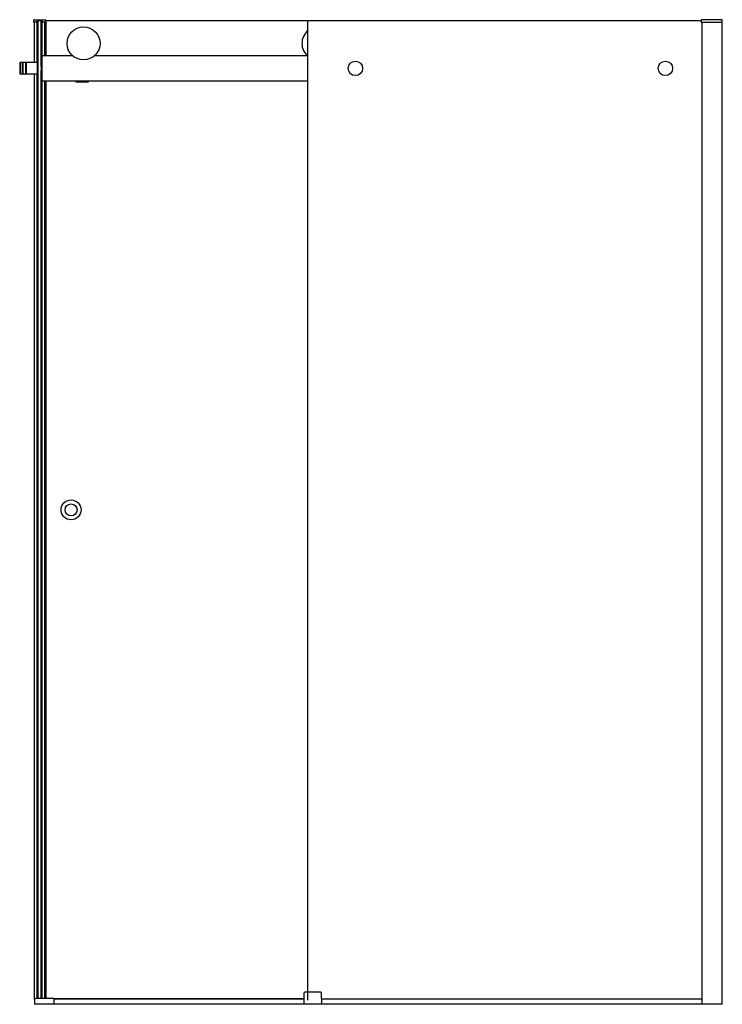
# Model space of a CAD drawing. Header units: millimetres. Extents: x 1454.96 to 1456.37, y 1048.84 to 1050.81.
import ezdxf

# ---------------------------------------------------------------- set-up
doc = ezdxf.new("R2010")
doc.units = ezdxf.units.MM
doc.layers.add('SANINDUSA', color=3, linetype='CONTINUOUS')

msp = doc.modelspace()

# ---------------------------------------------------------------- linework, layer by layer
at = {"layer": 'SANINDUSA'}
for p, q in [((1454.9931, 1050.8094), (1455.0147, 1050.8094)), ((1456.3696, 1050.8094), (1456.3289, 1050.8094)), ((1456.3697, 1050.8044), (1456.3696, 1050.8094)), ((1454.9916, 1050.808), (1454.9915, 1050.8054)), ((1454.9982, 1050.8044), (1454.9925, 1050.8044)), ((1454.9937, 1050.7234), (1454.9937, 1050.8044)), ((1454.9985, 1050.8047), (1454.9986, 1050.8054)), ((1454.9986, 1050.8074), (1454.9986, 1050.8054)), ((1454.9987, 1050.7234), (1454.9987, 1050.8075)), ((1454.9991, 1050.7234), (1454.9991, 1050.8079)), ((1455.0087, 1050.8079), (1454.9991, 1050.8079)), ((1455.0009, 1050.8069), (1455.0009, 1050.8079)), ((1455.0009, 1048.8507), (1455.0009, 1050.8069)), ((1455.0069, 1050.8069), (1455.0009, 1050.8069)), ((1455.0069, 1050.7159), (1455.0069, 1050.8079)), ((1455.0087, 1050.7234), (1455.0087, 1050.8079)), ((1455.0092, 1050.7366), (1455.0092, 1050.8077)), ((1455.0093, 1050.8054), (1455.0092, 1050.8074)), ((1455.0093, 1050.8054), (1455.0093, 1050.8047)), ((1455.0153, 1050.8044), (1455.0096, 1050.8044)), ((1455.0142, 1050.7369), (1455.0142, 1050.8044)), ((1455.0162, 1050.808), (1455.0163, 1050.8054)), ((1455.0166, 1050.7369), (1455.0166, 1050.8069)), ((1455.5406, 1050.8069), (1455.0166, 1050.8069)), ((1455.5406, 1048.8469), (1455.5406, 1050.8069)), ((1456.3274, 1050.8069), (1455.5406, 1050.8069)), ((1456.3274, 1050.808), (1456.3273, 1050.8054)), ((1456.3283, 1050.8044), (1456.3697, 1050.8044)), ((1456.3296, 1048.8389), (1456.3296, 1050.8044)), ((1456.3696, 1048.8389), (1456.3696, 1050.8044)), ((1455.0089, 1050.6879), (1455.0089, 1050.7359)), ((1455.07, 1050.7369), (1455.0099, 1050.7369)), ((1455.54, 1050.7369), (1455.1131, 1050.7369)), ((1454.9639, 1050.7224), (1454.9649, 1050.7234)), ((1454.9639, 1050.7224), (1454.9639, 1050.7014)), ((1454.9649, 1050.7234), (1454.9649, 1050.7004)), ((1454.9689, 1050.7234), (1454.9649, 1050.7234)), ((1454.9689, 1050.7234), (1454.9689, 1050.7004)), ((1454.9704, 1050.7234), (1454.9704, 1050.7004)), ((1454.9754, 1050.7234), (1454.9704, 1050.7234)), ((1454.9754, 1050.7234), (1454.9754, 1050.7004)), ((1454.9769, 1050.7234), (1454.9769, 1050.7004)), ((1454.9989, 1050.7234), (1454.9769, 1050.7234)), ((1454.9989, 1050.7234), (1454.9989, 1050.7004)), ((1454.9989, 1050.7234), (1454.9989, 1050.7004)), ((1454.9989, 1050.7234), (1455.0009, 1050.7234)), ((1455.0069, 1050.7234), (1455.0069, 1050.7004)), ((1455.0069, 1050.7234), (1455.0089, 1050.7234)), ((1455.0069, 1050.7159), (1455.0069, 1050.7159)), ((1454.9639, 1050.7014), (1454.9649, 1050.7004)), ((1454.9689, 1050.7004), (1454.9649, 1050.7004)), ((1454.9754, 1050.7004), (1454.9704, 1050.7004)), ((1454.9989, 1050.7004), (1454.9769, 1050.7004)), ((1454.9937, 1048.8492), (1454.9937, 1050.7004)), ((1454.9987, 1048.8507), (1454.9987, 1050.7004)), ((1454.9989, 1050.7004), (1455.0009, 1050.7004)), ((1454.9991, 1048.8507), (1454.9991, 1050.7004)), ((1455.0069, 1048.8507), (1455.0069, 1050.7079)), ((1455.0069, 1050.7079), (1455.0069, 1050.7079)), ((1455.0069, 1050.7004), (1455.0089, 1050.7004)), ((1455.0087, 1048.8507), (1455.0087, 1050.7004)), ((1455.0092, 1048.8507), (1455.0092, 1050.6872)), ((1455.0099, 1050.6869), (1455.5406, 1050.6869)), ((1455.0142, 1048.8507), (1455.0142, 1050.6869)), ((1455.0166, 1048.8507), (1455.0166, 1050.6869)), ((1455.0764, 1050.6859), (1455.0764, 1050.6869)), ((1455.0764, 1050.6849), (1455.0764, 1050.6859)), ((1455.0764, 1050.6859), (1455.1014, 1050.6859)), ((1455.0764, 1050.6849), (1455.1014, 1050.6849)), ((1455.1014, 1050.6859), (1455.1014, 1050.6869)), ((1455.1014, 1050.6849), (1455.1014, 1050.6859)), ((1455.5327, 1048.8614), (1455.5323, 1048.8389)), ((1455.5664, 1048.8629), (1455.5342, 1048.8629)), ((1455.5683, 1048.8389), (1455.5679, 1048.8614)), ((1454.9933, 1048.8479), (1454.9933, 1048.8389)), ((1456.3696, 1048.8389), (1454.9933, 1048.8389)), ((1455.0313, 1048.8507), (1454.9961, 1048.8507)), ((1455.5325, 1048.8499), (1455.0323, 1048.8499)), ((1455.0323, 1048.8497), (1455.0323, 1048.8389)), ((1455.5325, 1048.8489), (1455.0323, 1048.8489)), ((1456.3296, 1048.8489), (1455.5681, 1048.8489))]:
    msp.add_line(p, q, dxfattribs=at)
for centre, radius in [((1455.0916, 1050.7619), 0.033), ((1455.6356, 1050.7119), 0.0145), ((1456.2558, 1050.7119), 0.0145), ((1455.0666, 1049.8284), 0.02), ((1455.0666, 1049.8284), 0.012)]:
    msp.add_circle(centre, radius, dxfattribs=at)
for centre, radius, start, end in [((1454.9931, 1050.8079), 0.0015, 90, 178), ((1455.0147, 1050.8079), 0.0015, 2, 90), ((1456.3289, 1050.8079), 0.0015, 90, 178), ((1454.9925, 1050.8054), 0.001, 178, 270), ((1454.9982, 1050.8047), 0.0003, 270, 358), ((1454.9991, 1050.8074), 0.0005, 137.3632, 178), ((1454.9991, 1050.8074), 0.0005, 90.0173, 137.3458), ((1455.0087, 1050.8074), 0.0005, 42.6393, 90.038), ((1455.0087, 1050.8074), 0.0005, 2, 42.6368), ((1455.0096, 1050.8047), 0.0003, 182, 270), ((1455.0153, 1050.8054), 0.001, 270, 2), ((1456.3283, 1050.8054), 0.001, 178, 270), ((1455.5616, 1050.7619), 0.033, 129.5201, 230.4799), ((1455.0099, 1050.7359), 0.001, 90, 180), ((1454.9697, 1050.7231), 0.00075, 0, 180), ((1454.9762, 1050.7231), 0.00075, 0, 180), ((1454.9697, 1050.7006), 0.00075, 180, 0), ((1454.9762, 1050.7006), 0.00075, 180, 0), ((1455.0099, 1050.6879), 0.001, 180, 270), ((1455.5342, 1048.8614), 0.0015, 90, 179), ((1455.5664, 1048.8614), 0.0015, 1, 90), ((1454.9961, 1048.8479), 0.0028, 90, 180), ((1455.0313, 1048.8497), 0.001, 0, 90)]:
    msp.add_arc(centre, radius, start, end, dxfattribs=at)

doc.saveas('drawing.dxf')
